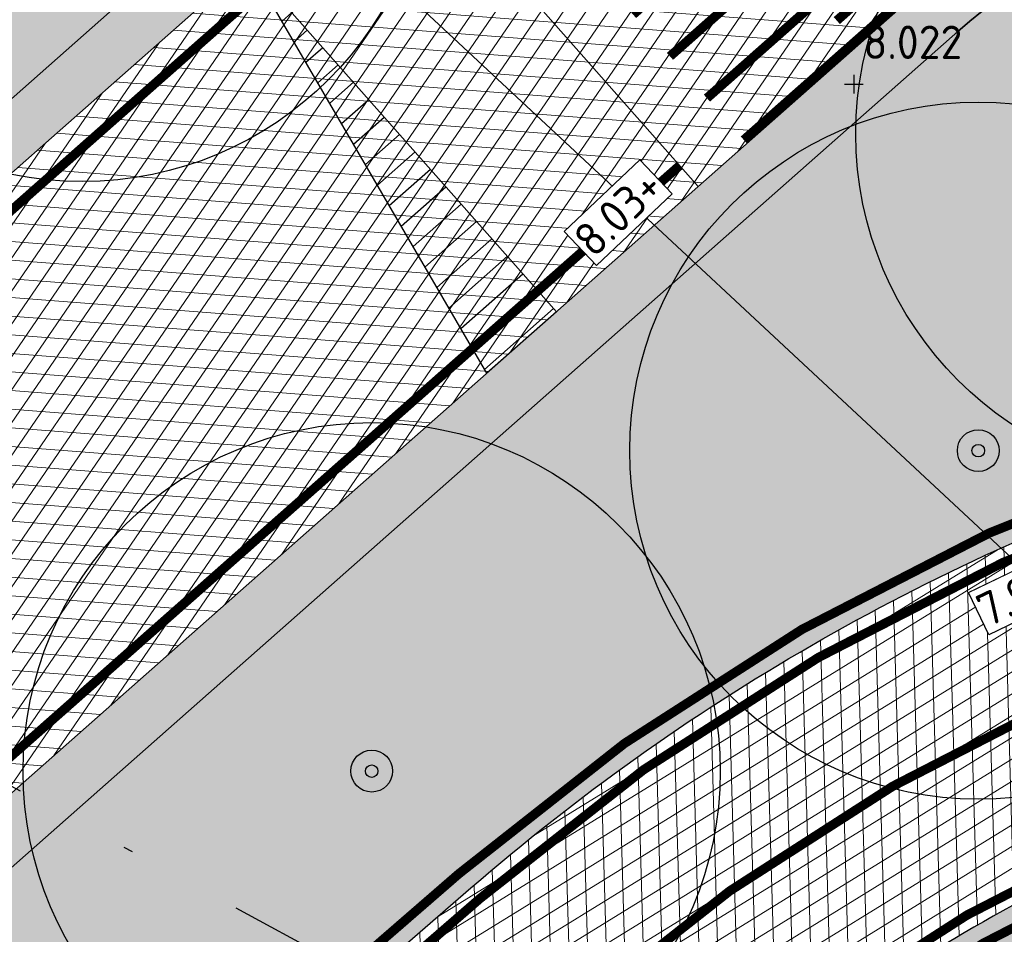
# Model space of a CAD drawing. Header units: metres. Extents: x 157685 to 160831, y 403691 to 406312.
# Tile 75 of 134: x 159770 to 159781, y 404954 to 404964. Entities that reach past the tile are written whole.
import ezdxf

# ---------------------------------------------------------------- set-up
doc = ezdxf.new("R2010")
doc.units = ezdxf.units.M
doc.header["$PDMODE"] = 35
for name, pattern in [('DASHDOT2', [12.7, 6.35, -3.175, 0, -3.175]), ('VW-1-3_STREEP', [4, 1, -3]), ('VW-30-270_STREEP', [3, 0.3, -2.7])]:
    doc.linetypes.add(name, pattern=pattern)
doc.layers.get('Defpoints').update_dxf_attribs({"color": 171})
for name, color, linetype, lineweight in [('B-WE-GR-BOOM-S (ingemeten)', 90, 'Continuous', 25), ('B-WE-OG-HOOGTEPUNT-S', 7, 'Continuous', 25), ('B-WE-OG-HOOGTEPUNT-T18', 10, 'Continuous', 18), ('N-WE-GR-DOORWORTELBARE RUIMTE-G', 80, 'Continuous', 35), ('N-WE-GR-GRAS-A', 62, 'Continuous', 18), ('N-WE-GW-HOOGTE_AFWERKHOOGTE-T25', 7, 'Continuous', 25), ('N-WE-VH-GESLOTENVERHARDING_ASFALT-A-200', 253, 'Continuous', 18), ('N-WE-VH-HALFVERHARDING_GRASBETONSTEEN-A-200', 132, 'Continuous', 18), ('N-WE-VH-HALFVERHARDING_GRASBETONSTEEN-G', 7, 'Continuous', 35), ('N-WE-VH-KANTVERHARDING-G', 7, 'Continuous', 30), ('N-WE-VH-M', 7, 'Continuous', 18), ('N-WE-VH-PLATEAU_TALUD-S', 7, 'Continuous', 25), ('N-WE-VH-VERHARDING_ASFALT-A', 252, 'Continuous', 18), ('N-WE-VW-MARKERING_LANGS_STREEP_13_010-G', 7, 'VW-1-3_STREEP', 13), ('N-WE-VW-MARKERING_LANGS_STREEP_30270_010-G', 7, 'VW-30-270_STREEP', 13), ('N-WE-VW-MARKERING_LANGS_STREEP_DOORGETROKKEN_010-G', 7, 'Continuous', 13), ('X-XX-AL-BLADVERWIJZING_AS-G', 7, 'DASHDOT2', 25)]:
    doc.layers.add(name, color=color, linetype=linetype, lineweight=lineweight)
doc.layers.add('Iv-a-afwateringsprofiel', color=5, linetype='Continuous')
doc.styles.add('NLCS-ISO', font='NLCS-ISO.TTF')
doc.styles.add('NLCS-ISO-M200-T18', font='NLCS-ISO.TTF', dxfattribs={"height": 0.36})
doc.dimstyles.new('NLCS-M200-T18-PIJL_L2_H2', dxfattribs={"dimscale": 0.2, "dimtxt": 0.36, "dimasz": 1.8, "dimexe": 2, "dimexo": 2, "dimgap": 0.7, "dimtad": 1, "dimzin": 0, "dimdsep": 46, "dimtxsty": 'NLCS-ISO-M200-T18', "dimcen": 0, "dimdle": 2, "dimclrd": 256, "dimclre": 256, "dimclrt": 256, "dimazin": 0, "dimtfac": 1, "dimtofl": 0, "dimtmove": 0, "dimatfit": 3, "dimfxl": 2, "dimfxlon": 1, "dimtfill": 1, "dimtfillclr": 256, "dimtolj": 1, "dimtzin": 0, "dimlwd": -1, "dimlwe": -1, "dimarcsym": 0})
pattern_1 = [(355.6069263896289, (158844.5507043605, 404349.5946988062), (0.01531969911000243, 0.199412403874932), []), (55.60692638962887, (158844.5507043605, 404349.5946988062), (-0.1650363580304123, 0.112973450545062), [])]
pattern_2 = [(0, (0, 0), (1, 1), [0.12, -0.8]), (45, (0.4, 0.2), (-0.1131370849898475, 1.866761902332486), [0.12, -0.8]), (29.99999999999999, (0.08, 0.12), (0.2274613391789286, 1.286025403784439), [0.12, -0.8]), (15, (0.32, 0.48), (0.3856270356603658, 0.7244941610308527), [0.12, -0.8]), (135, (0.16, 2), (-0.02828427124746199, -0.6505382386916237), [0.12, -0.8]), (150, (1.2, 0.4), (0.2156921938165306, -0.5864101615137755), [0.12, -0.8]), (165, (0.24, 0.04), (0.1434520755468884, -0.7010146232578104), [0.12, -0.8]), (85, (0.4, 0.4), (-0.872677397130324, 1.040016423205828), [0.12, -0.8]), (99.99999999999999, (0, 0), (-1.112117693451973, 0.7787131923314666), [0.12, -0.7999999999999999])]
pattern_3 = [(45, (0, 0), (-0.1979898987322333, 0.1979898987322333), [0.14, -0.14]), (135, (0, 0), (-0.1979898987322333, -0.1979898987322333), [0.14, -0.14]), (45, (-0.098994, 0.098994), (-0.1979898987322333, 0.1979898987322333), [0.14, -0.14]), (135, (0.098994, 0.098994), (-0.1979898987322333, -0.1979898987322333), [0.14, -0.14])]

# ---------------------------------------------------------------- blocks, each defined once
blk = doc.blocks.new('*U67')
for points, const_width in [([(-0.07494119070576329, -0.06621040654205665), (-3.38546151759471, 3.680849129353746)], 0.1999999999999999), ([(-5.084565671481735, 1.979170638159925), (-3.286158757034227, 3.568425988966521)], 0.09999999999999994), ([(-3.687022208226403, 2.813827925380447), (-3.087553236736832, 3.343579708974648)], 0.09999999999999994), ([(-4.687303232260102, 1.529523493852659), (-2.888896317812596, 3.118778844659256)], 0.09999999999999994), ([(-3.289759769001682, 2.364180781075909), (-2.690290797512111, 2.893932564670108)], 0.09999999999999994), ([(-4.290040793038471, 1.079876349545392), (-2.491633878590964, 2.669131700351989)], 0.09999999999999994), ([(-2.892497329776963, 1.914533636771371), (-2.293028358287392, 2.444285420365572)], 0.09999999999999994), ([(-3.892778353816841, 0.6302292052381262), (-2.094371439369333, 2.219484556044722)], 0.09999999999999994), ([(-2.495234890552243, 1.464886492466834), (-1.895765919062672, 1.994638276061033)], 0.09999999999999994), ([(-3.495515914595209, 0.1805820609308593), (-1.697109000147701, 1.769837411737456)], 0.09999999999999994), ([(-2.097972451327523, 1.015239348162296), (-1.498503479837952, 1.544991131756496)], 0.09999999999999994), ([(-3.098253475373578, -0.2690650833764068), (-1.29984656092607, 1.320190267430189)], 0.09999999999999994), ([(-1.700710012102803, 0.5655922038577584), (-1.101241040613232, 1.095343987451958)], 0.09999999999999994), ([(-2.700991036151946, -0.7187122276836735), (-0.9025841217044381, 0.8705431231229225)], 0.09999999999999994), ([(-1.303447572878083, 0.1159450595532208), (-0.7039786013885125, 0.6456968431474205)], 0.09999999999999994), ([(-2.303728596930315, -1.168359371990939), (-0.5053216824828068, 0.4208959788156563)], 0.09999999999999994), ([(-0.9061851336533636, -0.3337020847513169), (-0.3067161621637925, 0.1960496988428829)], 0.09999999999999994), ([(-1.906466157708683, -1.618006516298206), (-0.1080592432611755, -0.02875116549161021)], 0.09999999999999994)]:
    blk.add_lwpolyline(points, dxfattribs=dict(const_width=const_width))
for points in [[(0, 0), (-3.31052032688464, 3.747059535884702)], [(-2.39794500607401, -2.118946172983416), (-5.708584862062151, 1.628145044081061)]]:
    blk.add_lwpolyline(points)
blk = doc.blocks.new('*D818')
at = {"layer": 'Defpoints', "color": 0, "transparency": 16777216}
for p in [(159778.5190276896, 404978.9855404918), (159786.3860262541, 404960.5977637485)]:
    blk.add_point(p, dxfattribs=at)
at = {"layer": 'N-WE-VH-M', "transparency": 16777216}
blk.add_line((159785.3696100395, 404962.9734645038), (159786.2444202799, 404960.9287437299), dxfattribs=at)
blk.add_solid([(159786.1892569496, 404960.9051427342), (159786.2995836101, 404960.9523447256), (159786.386026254, 404960.5977637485)], dxfattribs=at)
at = {"layer": 'N-WE-VH-M', "transparency": 16777216, "insert": (159785.4420077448, 404961.9907221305), "char_height": 0.36, "attachment_point": 5, "rotation": 113.16310297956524, "style": 'NLCS-ISO-M200-T18', "bg_fill": 3, "box_fill_scale": 1.1, "bg_fill_color": 256, "bg_fill_true_color": 13158600, "bg_fill_transparency": 0}
blk.add_mtext('\\A1;R=20.00', dxfattribs=at)
blk = doc.blocks.new('SGR-BOOM_01')
at = {"ltscale": 0.1}
h = blk.add_hatch(color=256, dxfattribs=at)
edge = h.paths.add_edge_path()
edge.add_arc((7.366995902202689e-12, -5.115907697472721e-12), 0.15, 0, 360)
for centre, radius in [((0, 0), 2.5), ((7.366995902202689e-12, -5.115907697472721e-12), 0.04499999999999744)]:
    blk.add_circle(centre, radius)
blk.add_circle((7.366995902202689e-12, -5.115907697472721e-12), 0.15, dxfattribs=at)
blk = doc.blocks.new('SOG-HOOGTEPUNT-SO')
for p, q in [((-0.5, 0), (0.5, 0)), ((0, 0.5), (0, -0.5))]:
    blk.add_line(p, q)
blk = doc.blocks.new('*U876')
h = blk.add_hatch()
h.set_pattern_fill('AMO-BODEM_LEEM', color=256, scale=0.1, angle=135, pattern_type=2)
h.set_pattern_definition([(270, (2.000263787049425, -1.52950818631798), (0.25, -5.551115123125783e-17), [])])
h.paths.add_polyline_path([(5.000263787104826, 0), (5.000263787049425, -1), (0, 0)])
blk.add_lwpolyline([(5.000263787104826, 0), (5.000263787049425, -1), (0, 0)], close=True)

msp = doc.modelspace()

# ---------------------------------------------------------------- hatches: boundary and pattern name
at = {"layer": 'N-WE-GR-GRAS-A'}
h = msp.add_hatch(dxfattribs=at)
h.set_pattern_fill('AGR-GRAS_01-SO', color=256, scale=0.04, pattern_type=2)
h.set_pattern_definition(pattern_2)
edge = h.paths.add_edge_path()
edge.add_line((159578.5374166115, 404700.0819622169), (159578.6254720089, 404700.0345676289))
edge.add_line((159578.6254720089, 404700.0345676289), (159603.9219240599, 404747.0333756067))
edge.add_arc((160443.1779176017, 404295.3155573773), 953.100000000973, 142.3663853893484, 151.7092614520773, ccw=False)
edge.add_line((159688.3879633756, 404877.287837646), (159703.8794562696, 404897.3795561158))
edge.add_arc((159943.91390714, 404712.3037003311), 303.099999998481, 131.4605388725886, 142.3663853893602, ccw=False)
edge.add_line((159743.230164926, 404939.4504493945), (159776.7212754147, 404969.0397849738))
edge.add_arc((159712.5633914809, 405041.6577987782), 96.89999999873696, 311.4605388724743, 330.6998399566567)
edge.add_line((159797.0667715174, 404994.2364031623), (159804.3007044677, 405007.1270356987))
edge.add_arc((159370.9701621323, 405250.302386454), 496.900000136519, 330.6998399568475, 331.5438499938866)
edge.add_arc((159801.3297696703, 405017.0624706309), 7.400000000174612, 331.5438499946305, 413.6718235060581)
edge.add_line((159805.7135995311, 405023.0241847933), (159801.3814850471, 405026.2097204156))
edge.add_line((159801.3814850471, 405026.2097204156), (159800.3508178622, 405025.6653813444))
edge.add_line((159800.3508178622, 405025.6653813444), (159805.162, 405022.107))
edge.add_line((159805.162, 405022.107), (159806.4708960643, 405020.184))
edge.add_line((159806.4708960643, 405020.184), (159806.9923110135, 405018.7706630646))
edge.add_line((159806.9923110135, 405018.7706630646), (159807.143, 405017.767))
edge.add_line((159807.143, 405017.767), (159807.112, 405016.413))
edge.add_line((159807.112, 405016.413), (159806.6237197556, 405014.8311137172))
edge.add_line((159806.6237197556, 405014.8311137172), (159805.8507581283, 405013.4314217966))
edge.add_line((159805.8507581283, 405013.4314217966), (159803.555099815, 405009.2744050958))
edge.add_line((159803.555099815, 405009.2744050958), (159800.2669101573, 405003.320095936))
edge.add_line((159800.2669101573, 405003.320095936), (159797.2220407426, 404997.9073039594))
edge.add_line((159797.2220407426, 404997.9073039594), (159794.8245511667, 404994.0616845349))
edge.add_line((159794.8245511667, 404994.0616845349), (159792.0515868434, 404989.6137963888))
edge.add_line((159792.0515868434, 404989.6137963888), (159789.5682782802, 404985.630521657))
edge.add_line((159789.5682782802, 404985.630521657), (159787.111, 404981.689))
edge.add_line((159787.111, 404981.689), (159786.367, 404981.43))
edge.add_line((159786.367, 404981.43), (159785.402, 404981.455))
edge.add_line((159785.402, 404981.455), (159784.329, 404982.006))
edge.add_line((159784.329, 404982.006), (159784.072, 404983.158))
edge.add_line((159784.072, 404983.158), (159781.79, 404980.277))
edge.add_line((159781.79, 404980.277), (159782.34, 404980.26))
edge.add_line((159782.34, 404980.26), (159783.075, 404979.722))
edge.add_line((159783.075, 404979.722), (159783.322, 404978.725))
edge.add_line((159783.322, 404978.725), (159782.665, 404977.493))
edge.add_line((159782.665, 404977.493), (159781.7249177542, 404976.3647383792))
edge.add_line((159781.7249177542, 404976.3647383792), (159780.338, 404975.397))
edge.add_line((159780.338, 404975.397), (159779.141, 404975.529))
edge.add_line((159779.141, 404975.529), (159778.150478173, 404976.4076757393))
edge.add_line((159778.150478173, 404976.4076757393), (159774.507, 404973.806))
edge.add_line((159774.507, 404973.806), (159775.855, 404972.738))
edge.add_line((159775.855, 404972.738), (159776.065, 404971.807))
edge.add_line((159776.065, 404971.807), (159775.252, 404970.59))
edge.add_line((159775.252, 404970.59), (159764.5216861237, 404961.185172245))
edge.add_line((159764.5216861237, 404961.185172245), (159761.655257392, 404958.677158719))
edge.add_line((159761.655257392, 404958.677158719), (159755.1593899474, 404952.9940080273))
edge.add_line((159755.1593899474, 404952.9940080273), (159747.779, 404946.537))
edge.add_line((159747.779, 404946.537), (159741.4350387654, 404940.9845388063))
edge.add_line((159741.4350387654, 404940.9845388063), (159735.5817476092, 404935.8579777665))
edge.add_line((159735.5817476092, 404935.8579777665), (159732.2492128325, 404932.9780094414))
edge.add_line((159732.2492128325, 404932.9780094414), (159724.519, 404926.295))
edge.add_line((159724.519, 404926.295), (159723.154, 404926.405))
edge.add_line((159723.154, 404926.405), (159720.41, 404923.843))
edge.add_line((159720.41, 404923.843), (159720.646, 404922.925))
edge.add_line((159720.646, 404922.925), (159720.42, 404921.555))
edge.add_line((159720.42, 404921.555), (159719.235, 404919.179))
edge.add_line((159719.235, 404919.179), (159714.4242128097, 404913.4454319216))
edge.add_line((159714.4242128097, 404913.4454319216), (159710.805, 404909.132))
edge.add_line((159710.805, 404909.132), (159703.0021234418, 404899.5670897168))
edge.add_line((159703.0021234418, 404899.5670897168), (159699.2918910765, 404895.0190183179))
edge.add_line((159699.2918910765, 404895.0190183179), (159696.5018222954, 404891.4859407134))
edge.add_line((159696.5018222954, 404891.4859407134), (159692.6653099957, 404886.2984138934))
edge.add_line((159692.6653099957, 404886.2984138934), (159687.3868267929, 404879.1811481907))
edge.add_line((159687.3868267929, 404879.1811481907), (159682.7277324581, 404872.9545636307))
edge.add_line((159682.7277324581, 404872.9545636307), (159679.837, 404869.146))
edge.add_line((159679.837, 404869.146), (159678.661, 404867.936))
edge.add_line((159678.661, 404867.936), (159677.233, 404867.463))
edge.add_line((159677.233, 404867.463), (159675.5279320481, 404867.9588194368))
edge.add_line((159675.5279320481, 404867.9588194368), (159672.558, 404862.105))
edge.add_line((159672.558, 404862.105), (159672.186, 404860.193))
edge.add_line((159672.186, 404860.193), (159669.6009870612, 404856.140779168))
edge.add_line((159669.6009870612, 404856.140779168), (159666.726, 404851.634))
edge.add_line((159666.726, 404851.634), (159660.0205839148, 404842.0044224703))
edge.add_line((159660.0205839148, 404842.0044224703), (159655.1173813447, 404834.8968401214))
edge.add_line((159655.1173813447, 404834.8968401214), (159649.9080468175, 404827.1800241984))
edge.add_line((159649.9080468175, 404827.1800241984), (159641.553, 404814.478))
edge.add_line((159641.553, 404814.478), (159640.27, 404813.801))
edge.add_line((159640.27, 404813.801), (159636.523, 404808.465))
edge.add_line((159636.523, 404808.465), (159636.084, 404806.489))
edge.add_line((159636.084, 404806.489), (159635.2109538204, 404804.9644498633))
edge.add_line((159635.2109538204, 404804.9644498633), (159629.2305123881, 404795.2772049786))
edge.add_line((159629.2305123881, 404795.2772049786), (159624.0465019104, 404786.5030185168))
edge.add_line((159624.0465019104, 404786.5030185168), (159620.3577552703, 404780.0250190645))
edge.add_line((159620.3577552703, 404780.0250190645), (159618.6694383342, 404777.0600780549))
edge.add_line((159618.6694383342, 404777.0600780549), (159615.0388529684, 404770.9509728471))
edge.add_line((159615.0388529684, 404770.9509728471), (159611.3279794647, 404765.073519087))
edge.add_line((159611.3279794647, 404765.073519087), (159609.2164344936, 404761.0334352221))
edge.add_line((159609.2164344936, 404761.0334352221), (159606.3104729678, 404755.3371589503))
edge.add_line((159606.3104729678, 404755.3371589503), (159604.7152064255, 404752.2101117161))
edge.add_line((159604.7152064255, 404752.2101117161), (159603.494, 404750.206))
edge.add_line((159603.494, 404750.206), (159602.388, 404749.312))
edge.add_line((159602.388, 404749.312), (159598.336, 404741.032))
edge.add_line((159598.336, 404741.032), (159597.771, 404738.825))
edge.add_line((159597.771, 404738.825), (159593.1171575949, 404730.3842901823))
edge.add_line((159593.1171575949, 404730.3842901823), (159584.671339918, 404715.0844297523))
edge.add_line((159584.671339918, 404715.0844297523), (159578.646073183, 404703.7951198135))
edge.add_line((159578.646073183, 404703.7951198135), (159576.1567803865, 404699.5800294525))
edge.add_line((159576.1567803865, 404699.5800294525), (159571.2843468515, 404691.4808746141))
edge.add_line((159571.2843468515, 404691.4808746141), (159567.335, 404684.592))
edge.add_line((159567.335, 404684.592), (159561.5420968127, 404673.956253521))
edge.add_line((159561.5420968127, 404673.956253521), (159556.3644997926, 404664.4502066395))
edge.add_line((159556.3644997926, 404664.4502066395), (159553.689, 404659.538))
edge.add_line((159553.689, 404659.538), (159553.005, 404658.675))
edge.add_line((159553.005, 404658.675), (159551.85, 404658.95))
edge.add_line((159551.85, 404658.95), (159550.3501082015, 404657.3340753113))
edge.add_line((159550.3501082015, 404657.3340753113), (159553.1428222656, 404656.0222167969))
edge.add_line((159553.1428222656, 404656.0222167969), (159554.6966426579, 404655.9522638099))
edge.add_arc((159121.4782956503, 404899.1231974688), 496.7999991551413, 330.6939518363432, 331.7092614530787)
edge.add_line((159558.937509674, 404663.6668846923), (159578.5374166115, 404700.0819622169))
h = msp.add_hatch(dxfattribs=at)
h.set_pattern_fill('AGR-GRAS_01-SO', color=256, scale=0.04, pattern_type=2)
h.set_pattern_definition(pattern_2)
h.paths.add_polyline_path([(159704.4639187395, 404883.3207267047), (159721.6180946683, 404904.3603853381, -0.0430369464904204), (159745.9610024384, 404929.4628856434), (159773.6812360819, 404953.5185455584), (159775.2997676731, 404954.9231096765, -0.09611741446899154), (159783.0549792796, 404959.3953475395), (159785.0272446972, 404960.0740859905, 0.08825783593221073), (159791.1502515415, 404963.4790197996), (159790.1387252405, 404964.3106446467, 0.3683535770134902), (159780.5396265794, 404964.1401374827), (159747.3352101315, 404934.8040955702, 0.04762168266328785), (159708.7894318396, 404893.5937748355), (159693.2979389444, 404873.5020563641, 0.0386233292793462), (159613.2932527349, 404751.2882024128), (159613.6901172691, 404749.9327579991), (159615.6266714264, 404748.8767096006), (159620.0789692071, 404757.1282419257, -0.04733888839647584)])
h = msp.add_hatch(dxfattribs=at)
h.set_pattern_fill('AGR-GRAS_01-SO', color=256, scale=0.04, pattern_type=2)
h.set_pattern_definition(pattern_2)
h.paths.add_polyline_path([(159793.9000250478, 404961.2182975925, -0.09581380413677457), (159786.1661826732, 404956.7645814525), (159784.1939172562, 404956.0858430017, 0.09611741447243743), (159777.5937371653, 404952.2796831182), (159775.4923605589, 404950.456105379), (159748.2549719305, 404926.8194590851, 0.04303694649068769), (159724.3307382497, 404902.1486971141), (159707.1765623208, 404881.1090384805, 0.04733888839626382), (159623.1591887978, 404755.4662409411), (159618.6995055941, 404747.2010210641), (159621.3489687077, 404745.7562066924), (159621.6103145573, 404746.2973704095), (159621.556, 404747.585), (159624.7685934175, 404754.0281543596), (159630.2367502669, 404764.1828320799), (159635.0202635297, 404772.6052069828), (159641.5075452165, 404783.8974572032), (159646.3194300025, 404792.1666456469), (159649.656565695, 404797.507663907), (159653.8083214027, 404803.9509393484), (159657.0623061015, 404808.9910569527), (159660.6741433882, 404814.4008445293), (159665.0831042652, 404821.0045588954), (159667.4874102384, 404824.6057135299), (159670.6722117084, 404829.3758894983), (159674.3049944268, 404834.4830138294), (159677.0153072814, 404838.1755227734), (159680.8859720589, 404843.4488860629), (159687.7056934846, 404852.7158495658), (159700.1542615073, 404869.4781162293), (159708.1223452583, 404879.3854288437), (159714.6962872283, 404887.5593010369), (159721.8118727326, 404896.0126115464), (159728.3492239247, 404903.7436490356), (159735.346, 404912.018), (159743.5926566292, 404919.6907008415), (159750.8864662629, 404926.4039395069), (159758.966, 404933.436), (159770.6403699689, 404943.6288667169), (159777.82, 404949.918), (159781.4914207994, 404952.4711342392), (159784.861, 404954.222), (159789.856036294, 404955.3961002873), (159795.443, 404956.991), (159797.4035000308, 404958.3379208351)])
at = {"layer": 'N-WE-VH-GESLOTENVERHARDING_ASFALT-A-200', "true_color": 0xcf7363}
h = msp.add_hatch(dxfattribs=at)
h.set_pattern_fill('AVH-ASFALT-SO', color=23, scale=0.2, pattern_type=2)
h.set_pattern_definition([(31.64993266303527, (159085.9115677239, 404918.0168982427), (-0.1049455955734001, 0.1702539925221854), []), (91.64993266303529, (159085.9115677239, 404918.0168982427), (-0.1999170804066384, -0.00575855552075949), [])])
h.paths.add_polyline_path([(159748.2549719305, 404926.8194590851), (159775.4923605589, 404950.456105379), (159777.5937371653, 404952.2796831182, -0.09611741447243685), (159784.1939172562, 404956.0858430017), (159786.1661826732, 404956.7645814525, 0.1023391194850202), (159794.354074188, 404961.6217476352), (159791.6174876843, 404963.8716281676, -0.09595148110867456), (159785.0272446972, 404960.0740859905), (159783.0549792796, 404959.3953475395, 0.09611741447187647), (159775.2997676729, 404954.9231096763), (159773.1983910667, 404953.0995319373), (159745.9610024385, 404929.4628856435, 0.04303694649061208), (159721.6180946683, 404904.3603853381), (159704.4639187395, 404883.3207267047, 0.04733888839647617), (159620.0789692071, 404757.1282419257), (159566.8658552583, 404658.5073159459, -0.001756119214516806), (159565.0310872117, 404655.1352974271), (159568.4059524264, 404654.0108969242, 0.001466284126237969), (159569.9460748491, 404656.8453149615), (159623.1591887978, 404755.4662409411, -0.04733888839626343), (159707.1765623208, 404881.1090384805), (159724.3307382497, 404902.1486971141, -0.04303694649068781)])
at = {"layer": 'N-WE-VH-HALFVERHARDING_GRASBETONSTEEN-A-200'}
h = msp.add_hatch(dxfattribs=at)
h.set_pattern_fill('AVH-GRASBETONSTEEN_02-SO', color=256, scale=0.2, pattern_type=2)
h.set_pattern_definition(pattern_3)
h.paths.add_polyline_path([(159797.5900122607, 404993.9427722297), (159804.8239452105, 405006.8334047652, 0.00368270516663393), (159808.3632259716, 405013.2505823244, 0.3745212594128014), (159806.0690451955, 405023.5075670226), (159801.7369242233, 405026.693107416), (159801.3814850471, 405026.2097204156), (159805.7135995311, 405023.0241847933, -0.374521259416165), (159807.835716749, 405013.5364739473, -0.003682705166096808), (159804.3007044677, 405007.1270356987), (159797.0667715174, 404994.2364031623, -0.08414504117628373), (159776.7212754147, 404969.0397849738), (159743.230164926, 404939.4504493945, 0.04762168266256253), (159703.8794562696, 404897.3795561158), (159688.3879633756, 404877.287837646, 0.008607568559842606), (159668.8022656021, 404850.9610915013), (159669.2469259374, 404850.5516064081, -0.008626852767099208), (159688.8631223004, 404876.9214717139), (159704.3546151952, 404897.0131901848, -0.04762168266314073), (159743.6274273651, 404939.0008022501), (159777.118537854, 404968.5901378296, 0.0841450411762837)])
h = msp.add_hatch(dxfattribs=at)
h.set_pattern_fill('AVH-GRASBETONSTEEN_02-SO', color=256, scale=0.2, pattern_type=2)
h.set_pattern_definition(pattern_3)
h.paths.add_polyline_path([(159780.5396265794, 404964.1401374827, -0.3683535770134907), (159790.1387252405, 404964.3106446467), (159791.1502515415, 404963.4790197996, 0.007629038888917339), (159791.6174876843, 404963.8716281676), (159790.519768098, 404964.7741166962, 0.3683535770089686), (159780.1423641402, 404964.589784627), (159746.9379476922, 404935.2537427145, 0.04762168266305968), (159708.3142729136, 404893.960140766), (159692.8227800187, 404873.868422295, 0.008788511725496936), (159672.9525930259, 404847.1390793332), (159673.3972929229, 404846.7295578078, -0.008808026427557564), (159693.2979389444, 404873.5020563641), (159708.7894318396, 404893.5937748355, -0.04762168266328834), (159747.3352101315, 404934.8040955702)])
h.paths.add_polyline_path([(159794.354074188, 404961.6217476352, -0.006461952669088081), (159793.9000250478, 404961.2182975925), (159797.4035000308, 404958.3379208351), (159797.7845428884, 404958.8013928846)])
at = {"layer": 'N-WE-VH-VERHARDING_ASFALT-A'}
h = msp.add_hatch(dxfattribs=at)
h.set_pattern_fill('AVH-ASFALT', color=256, scale=0.2, angle=90, pattern_type=2)
h.set_pattern_definition(pattern_1)
edge = h.paths.add_edge_path()
edge.add_line((159793.3978150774, 404978.6336291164), (159789.4546724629, 404981.707978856))
edge.add_arc((159712.5633914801, 405041.657798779), 97.49999999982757, 311.46053887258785, 322.05752891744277, ccw=False)
edge.add_line((159777.118537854, 404968.5901378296), (159776.8318438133, 404968.3368441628))
edge.add_line((159776.8318438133, 404968.3368441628), (159780.1423641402, 404964.589784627))
edge.add_arc((159785.4391966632, 404958.5944893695), 8.000000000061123, 50.574717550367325, 131.4605388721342, ccw=False)
edge.add_line((159790.519768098, 404964.7741166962), (159795.3126235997, 404960.833677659))
edge.add_line((159795.3126235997, 404960.833677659), (159799.3294497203, 404957.5312500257))
edge.add_line((159799.3294497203, 404957.5312500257), (159802.4942940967, 404961.3808544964))
edge.add_line((159802.4942940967, 404961.3808544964), (159798.396392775, 404964.5845439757))
edge.add_line((159798.396392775, 404964.5845439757), (159794.779586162, 404967.4121194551))
edge.add_arc((159799.7068432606, 404973.7146695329), 7.999999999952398, 142.0575289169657, 231.9821358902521, ccw=False)
h = msp.add_hatch(dxfattribs=at)
h.set_pattern_fill('AVH-ASFALT', color=256, scale=0.2, angle=90, pattern_type=2)
h.set_pattern_definition(pattern_1)
h.paths.add_polyline_path([(159780.1423641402, 404964.589784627), (159776.8318438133, 404968.3368441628), (159743.6274273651, 404939.0008022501, 0.04762168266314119), (159704.3546151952, 404897.0131901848), (159688.8631223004, 404876.9214717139, 0.04078858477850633), (159604.4502564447, 404746.7490080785), (159579.7718625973, 404700.8985033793), (159581.4923918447, 404693.5453829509), (159608.8530263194, 404744.3792786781, -0.04078858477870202), (159692.8227800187, 404873.868422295), (159708.3142729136, 404893.960140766, -0.04762168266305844), (159746.9379476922, 404935.2537427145)])

# ---------------------------------------------------------------- linework, layer by layer
at = {"layer": 'Defpoints'}
msp.add_lwpolyline([(159683.1251758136, 404821.5808622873), (159796.9313058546, 404943.7363338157), (159758.950389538, 404979.1290424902), (159645.1442594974, 404856.973570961)], close=True, dxfattribs=at)
at = {"layer": 'N-WE-GR-DOORWORTELBARE RUIMTE-G', "const_width": 0.1}
for points in [[(159773.0673070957, 404953.2505848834), (159775.1686837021, 404955.0741626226, -0.09611741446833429), (159782.9898971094, 404959.5844620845), (159784.9621625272, 404960.2632005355, 0.08774417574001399), (159790.9926139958, 404963.6086212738, 0.08774417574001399)], [(159794.056733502, 404961.0894599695, -0.09617740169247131), (159786.2312648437, 404956.5754669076), (159784.2589994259, 404955.8967284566, 0.09611741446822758), (159777.7248211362, 404952.128630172), (159775.6234445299, 404950.3050524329)]]:
    msp.add_lwpolyline(points, format="xyb", dxfattribs=at)
at = {"layer": 'N-WE-VH-HALFVERHARDING_GRASBETONSTEEN-G'}
for points in [[(159807.835716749, 405013.5364739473, -0.00368270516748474), (159804.3007044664, 405007.1270356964), (159797.0667715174, 404994.2364031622, -0.08414504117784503), (159776.7212754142, 404969.0397849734), (159743.2301649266, 404939.4504493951, 0.04762168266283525), (159703.8794562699, 404897.3795561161), (159688.387963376, 404877.2878376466, 0.04078858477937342), (159603.9219240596, 404747.0333756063), (159578.625472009, 404700.034567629)], [(159791.1502515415, 404963.4790197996), (159790.1387252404, 404964.3106446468, 0.3683535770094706), (159780.5396265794, 404964.1401374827), (159747.3352101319, 404934.8040955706, 0.04762168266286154), (159708.7894318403, 404893.5937748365), (159693.2979389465, 404873.5020563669, 0.03873763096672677), (159613.0851769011, 404750.9092928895, 0.03873763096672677)]]:
    msp.add_lwpolyline(points, format="xyb", dxfattribs=at)
at = {"layer": 'N-WE-VH-KANTVERHARDING-G'}
for points in [[(159808.3632259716, 405013.2505823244, -0.003682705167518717), (159804.8239452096, 405006.8334047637), (159797.5900122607, 404993.9427722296, -0.08414504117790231), (159777.1185378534, 404968.5901378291), (159743.6274273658, 404939.0008022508, 0.04762168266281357), (159704.354615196, 404897.0131901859), (159688.8631223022, 404876.9214717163, 0.04078858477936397), (159604.4502564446, 404746.7490080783), (159559.5538974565, 404663.3351225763, -0.04516852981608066), (159510.0919575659, 404588.5017704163), (159486.6444917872, 404559.1670087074, -0.02016670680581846), (159394.3004534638, 404452.7356426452), (159378.2814496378, 404435.7109974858)], [(159799.3294497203, 404957.5312500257), (159790.519768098, 404964.7741166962, 0.3683535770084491), (159780.1423641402, 404964.589784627), (159746.9379476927, 404935.2537427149, 0.04762168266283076), (159708.3142729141, 404893.9601407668), (159692.8227800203, 404873.8684222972, 0.04078858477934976), (159608.8530263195, 404744.3792786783), (159563.9566673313, 404660.9653931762, -0.04516852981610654), (159513.9976225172, 404585.3799470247), (159490.5501567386, 404556.0451853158, -0.02016670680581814), (159397.941900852, 404449.309294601), (159381.9228970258, 404432.2846494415)], [(159773.1983910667, 404953.0995319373), (159775.299767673, 404954.9231096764, -0.09611741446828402), (159783.0549792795, 404959.3953475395), (159785.0272446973, 404960.0740859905, 0.09593549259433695), (159791.6165298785, 404963.8707981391, 0.09593549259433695)], [(159794.354074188, 404961.6217476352, -0.102339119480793), (159786.1661826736, 404956.7645814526), (159784.1939172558, 404956.0858430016, 0.09611741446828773), (159777.5937371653, 404952.2796831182), (159775.4923605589, 404950.456105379)]]:
    msp.add_lwpolyline(points, format="xyb", dxfattribs=at)
at = {"layer": 'N-WE-VW-MARKERING_LANGS_STREEP_13_010-G', "const_width": 0.1, "flags": 128}
for points in [[(158799.755988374, 404333.3379209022), (158842.5193889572, 404353.833066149, -0.05942676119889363), (158887.8579844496, 404369.2721047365), (158962.3527291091, 404385.1109561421, -0.04343754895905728), (158976.500963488, 404386.8553766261, -0.08918120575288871), (159005.2994184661, 404382.7372438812), (159140.8502955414, 404337.8280595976, 0.1551991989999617), (159194.0704367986, 404337.1901518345), (159205.7540358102, 404340.7526233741, 0.04429900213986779), (159246.3717878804, 404357.2046336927), (159334.1556177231, 404402.1706138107, 0.08581840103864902), (159378.4999364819, 404435.5054166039), (159382.2379869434, 404439.47813447), (159394.5189403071, 404452.5300617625, 0.020166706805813), (159486.8788316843, 404558.9796993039), (159510.3262974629, 404588.3144610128, 0.04516852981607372), (159559.818063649, 404663.1929388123), (159604.7144226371, 404746.6068243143, -0.04078858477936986), (159689.1007017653, 404876.7382887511), (159704.5921946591, 404896.8300072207, -0.04762168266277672), (159743.8260585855, 404938.7759786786), (159774.6323000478, 404965.9932373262)], [(159777.5456031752, 404962.6958649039), (159746.7393164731, 404935.4785662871, 0.04762168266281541), (159708.0766934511, 404894.1433237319), (159692.5852005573, 404874.0516052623, 0.0407885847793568), (159608.588860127, 404744.5214624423), (159563.6925011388, 404661.1075769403, -0.04516852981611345), (159513.7632826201, 404585.5672564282), (159490.3158168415, 404556.2324947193, -0.02016670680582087), (159397.7234140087, 404449.5148754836), (159385.442460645, 404436.4629481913), (159381.7044101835, 404432.4902303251, -0.0858184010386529), (159336.1615963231, 404398.2544869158), (159248.3777664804, 404353.2885067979, -0.04425765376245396), (159207.0786106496, 404336.5565294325), (159195.3537162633, 404332.9814473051, -0.1551991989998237), (159139.4665064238, 404333.6513231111), (159003.9156293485, 404378.5605073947, 0.1331344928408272), (158963.2677895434, 404380.8071596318), (158888.773044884, 404364.9683082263, 0.05942676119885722), (158844.4210459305, 404349.8652328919), (158801.657699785, 404329.3701137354)]]:
    msp.add_lwpolyline(points, format="xyb", dxfattribs=at)
at = {"layer": 'N-WE-VW-MARKERING_LANGS_STREEP_30270_010-G', "const_width": 0.1, "flags": 128}
msp.add_lwpolyline([(159792.9871328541, 404962.7455764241, -0.09940442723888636), (159785.5967136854, 404958.4193337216), (159783.6244482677, 404957.7405952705, 0.09611741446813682), (159776.4467524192, 404953.6013963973), (159774.3453758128, 404951.7778186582), (159747.1079871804, 404928.1411723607, 0.04303694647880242), (159722.9744164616, 404903.2545412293), (159705.8202405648, 404882.2148826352, 0.04733888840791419), (159621.619079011, 404756.2972414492), (159568.4059650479, 404657.6763154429, -0.04953312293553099), (159507.7779479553, 404567.8643318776), (159457.899327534, 404507.7702041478, -0.01820139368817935), (159404.6443108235, 404448.1626001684), (159370.7686374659, 404412.9162002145, -0.104938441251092), (159347.3198101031, 404397.0073928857), (159322.0529414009, 404386.7097332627, 0.021599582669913), (159317.9911116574, 404384.8459317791), (159267.2691173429, 404358.8643336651, 0.07166867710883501), (159259.8806427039, 404353.6287927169, -0.07321687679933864), (159252.3178094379, 404348.3046160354), (159248.2443944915, 404346.2496481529, -0.0422747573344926), (159225.0307065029, 404336.9042897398), (159183.8653616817, 404324.2501911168, -0.1553543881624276), (159148.5226017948, 404324.604184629), (159006.3798341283, 404371.4345211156, 0.1327104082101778), (158958.5888129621, 404374.0360341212), (158889.7091228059, 404359.3910389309, 0.06078308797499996), (158843.4892124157, 404343.5123458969), (158697.8283415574, 404272.730896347, 0.2964777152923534), (158667.8835065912, 404223.0035187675), (158671.599814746, 404115.0876769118), (158672.0481688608, 404104.0965963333)], format="xyb", dxfattribs=at)
at = {"layer": 'N-WE-VW-MARKERING_LANGS_STREEP_DOORGETROKKEN_010-G', "const_width": 0.1, "flags": 128}
for points in [[(159773.2967040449, 404952.9862422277), (159775.3980806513, 404954.8098199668, -0.09611741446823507), (159783.1037909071, 404959.2535116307), (159785.0760563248, 404959.9322500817, 0.0959354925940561), (159791.7147611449, 404963.7574375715, 0.0959354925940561)], [(159794.2529994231, 404961.7325803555, -0.1023391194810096), (159786.117371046, 404956.9064173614), (159784.1451056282, 404956.2276789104, 0.096117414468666), (159777.495424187, 404952.3929728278), (159775.3940475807, 404950.5693950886)]]:
    msp.add_lwpolyline(points, format="xyb", dxfattribs=at)

# ---------------------------------------------------------------- block references
at = {"layer": 'B-WE-GR-BOOM-S (ingemeten)', "xscale": 1.5, "yscale": 1.5, "zscale": 1.5}
for p in [(159771.1170712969, 404966.2740991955, 7.893237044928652), (159774.2318572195, 404956.1798573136, 8.209311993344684)]:
    msp.add_blockref('SGR-BOOM_01', p, dxfattribs=at)
at = {"layer": 'Iv-a-afwateringsprofiel', "rotation": 311.4605388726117}
msp.add_blockref('*U876', (159772.9077786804, 404964.8699397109), dxfattribs=at)
at = {"layer": 'N-WE-VH-PLATEAU_TALUD-S'}
msp.add_blockref('*U67', (159780.1423641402, 404964.589784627), dxfattribs=at)

# ---------------------------------------------------------------- next in the draw order: dimensions: what is measured, and where the dimension line sits
at = {"layer": 'N-WE-VH-M'}
dim = msp.add_radius_dim(center=(159778.5190276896, 404978.9855404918), mpoint=(159786.3860262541, 404960.5977637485), dimstyle='NLCS-M200-T18-PIJL_L2_H2', override={"dimpost": 'R=<>'}, dxfattribs=at)
dim.commit()
dim.dimension.update_dxf_attribs({"geometry": '*D818', "text_midpoint": (159785.7362121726, 404962.1165941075), "dimtype": 164})

# ---------------------------------------------------------------- next in the draw order: linework, layer by layer
at = {"layer": 'X-XX-AL-BLADVERWIJZING_AS-G', "ltscale": 0.4, "extrusion": (0.0003144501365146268, -0.002040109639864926, 0.999997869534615), "elevation": -775.8356489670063}
msp.add_lwpolyline([(159843.3172739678, 404915.7425034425), (159707.2499904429, 404989.4593118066)], dxfattribs=at)

# ---------------------------------------------------------------- next in the draw order: block references
at = {"layer": 'B-WE-GR-BOOM-S (ingemeten)', "xscale": 1.5, "yscale": 1.5, "zscale": 1.5}
for p in [(159783.1912563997, 404963.0379202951, 8.210111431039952), (159780.7582289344, 404959.6281965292, 8.176780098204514)]:
    msp.add_blockref('SGR-BOOM_01', p, dxfattribs=at)
at = {"layer": 'B-WE-OG-HOOGTEPUNT-S', "xscale": 0.2, "yscale": 0.2, "zscale": 0.2}
msp.add_blockref('SOG-HOOGTEPUNT-SO', (159779.4190846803, 404963.5720811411, 8.021781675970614), dxfattribs=at)

# ---------------------------------------------------------------- next in the draw order: texts
at = {"layer": 'B-WE-OG-HOOGTEPUNT-T18', "style": 'NLCS-ISO'}
msp.add_text('8.022', height=0.3599999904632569, rotation=359.8908317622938, dxfattribs=at).set_placement((159779.5214027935, 404963.8439257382, 8.021781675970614))

# ---------------------------------------------------------------- next in the draw order: texts
at = {"layer": 'N-WE-GW-HOOGTE_AFWERKHOOGTE-T25', "char_height": 0.3599999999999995, "width": 0.9778270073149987, "attachment_point": 5, "style": 'NLCS-ISO-M200-T18', "bg_fill": 19, "box_fill_scale": 1.2, "bg_fill_color": 256, "bg_fill_transparency": 0}
for s, insert, rotation in [('8.03+', (159776.8843412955, 404962.1888169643), 43.527540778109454), ('7.96+', (159781.2672453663, 404958.1163675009), 25.593964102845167)]:
    msp.add_mtext(s, dxfattribs=dict(at, insert=insert, rotation=rotation))

doc.saveas('drawing.dxf')
